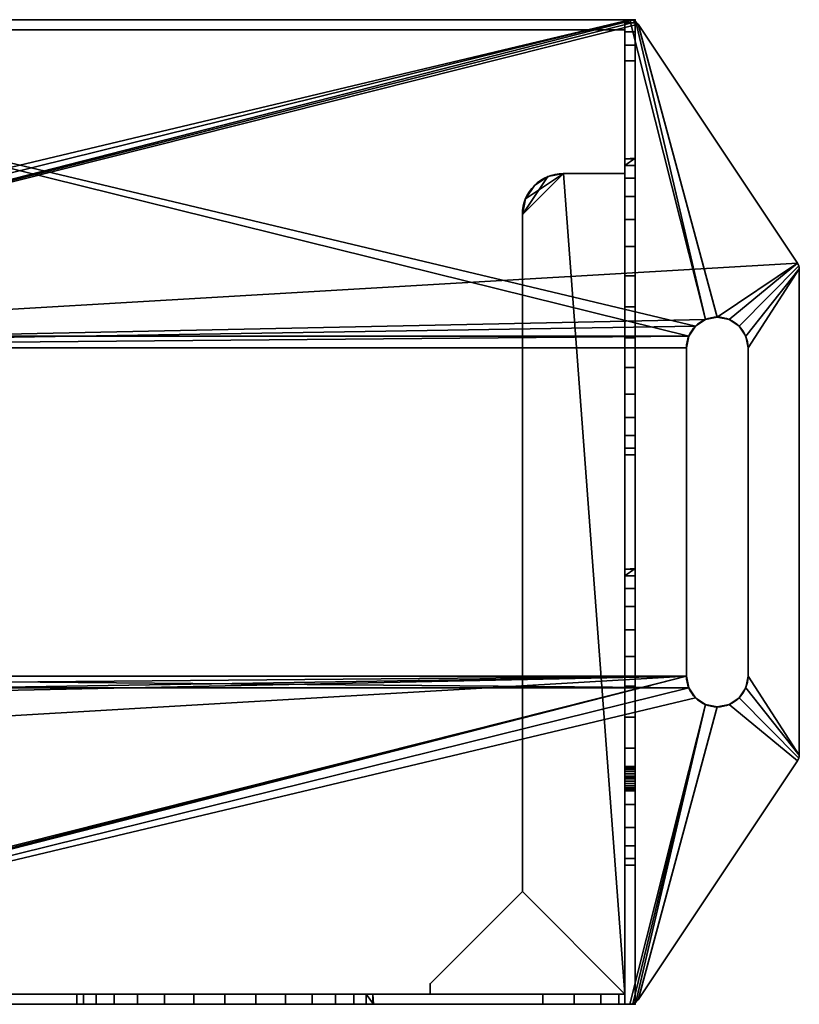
# Model space of a CAD drawing. Header units: inches. Extents: x -4.2 to 33.8, y -0.2 to 23.8.
# Tile 2 of 2: x 14.8 to 33.8, y -0.2 to 23.8. Entities that reach past the tile are written whole.
import ezdxf

# ---------------------------------------------------------------- set-up
doc = ezdxf.new("R2010")
doc.units = ezdxf.units.IN
doc.header["$MEASUREMENT"] = 0
doc.layers.add('1', color=7, linetype='Continuous', true_color=0xffffff)

# ---------------------------------------------------------------- blocks, each defined once
blk = doc.blocks.new('UG_SURFACE_001')
at = {"layer": '1', "color": 252, "linetype": 'Continuous', "lineweight": 35}
for points in [[(28, 20.000001, -23.750001), (27.000001, 19, -23.750001), (27.076121, 19.382683, -23.750001)], [(28, 20.000001, -23.750001), (29.5, 0, -23.750001), (27.000001, 2.5, -23.750001), (27.000001, 19, -23.750001)], [(27.000001, 19, -23.499999), (28, 20.000001, -23.499999), (27.617317, 19.92388, -23.499999)], [(27.000001, 19, -23.499999), (27.000001, 2.5, -23.499999), (29.5, 0, -23.499999), (28, 20.000001, -23.499999)], [(27.617317, 19.92388, -23.499999), (27.292894, 19.707107, -23.499999), (27.076121, 19.382683, -23.499999), (27.000001, 19, -23.499999)], [(27.076121, 19.382683, -23.750001), (27.292894, 19.707107, -23.750001), (27.617317, 19.92388, -23.750001), (28, 20.000001, -23.750001)], [(27.617317, 19.92388, -23.499999), (27.617317, 19.92388, -23.750001), (27.292894, 19.707107, -23.750001), (27.292894, 19.707107, -23.499999)], [(28, 20.000001, -23.499999), (28, 20.000001, -23.750001), (27.617317, 19.92388, -23.750001), (27.617317, 19.92388, -23.499999)], [(28, 20.000001, -23.750001), (29.5, 20.000001, -23.750001), (29.5, 0, -23.750001)], [(29.5, 0, -23.499999), (29.5, 20.000001, -23.499999), (28, 20.000001, -23.499999)], [(28, 20.000001, -23.750001), (28, 20.000001, -23.499999), (29.5, 20.000001, -23.499999), (29.5, 20.000001, -23.750001)], [(29.5, 0, -23.499999), (29.5, 0, -23.750001), (29.5, 20.000001, -23.750001), (29.5, 20.000001, -23.499999)], [(27.292894, 19.707107, -23.499999), (27.292894, 19.707107, -23.750001), (27.076121, 19.382683, -23.750001), (27.076121, 19.382683, -23.499999)], [(27.076121, 19.382683, -23.499999), (27.076121, 19.382683, -23.750001), (27.000001, 19, -23.750001), (27.000001, 19, -23.499999)], [(27.000001, 19, -23.499999), (27.000001, 19, -23.750001), (27.000001, 2.5, -23.750001), (27.000001, 2.5, -23.499999)], [(27.000001, 2.5, -23.499999), (27.000001, 2.5, -23.750001), (24.75, 0.25, -23.750001), (24.75, 0.25, -23.499999)], [(29.5, 0, -23.750001), (24.75, 0, -23.750001), (24.75, 0.25, -23.750001), (27.000001, 2.5, -23.750001)], [(27.000001, 2.5, -23.499999), (24.75, 0.25, -23.499999), (24.75, 0, -23.499999), (29.5, 0, -23.499999)], [(24.75, 0.25, -23.499999), (24.75, 0.25, -23.750001), (24.75, 0, -23.750001), (24.75, 0, -23.499999)], [(24.75, 0, -23.499999), (24.75, 0, -23.750001), (29.5, 0, -23.750001), (29.5, 0, -23.499999)]]:
    blk.add_3dface(points, dxfattribs=at)
blk = doc.blocks.new('UG_SURFACE_002')
at = {"layer": '1', "color": 252, "linetype": 'Continuous', "lineweight": 35}
for points in [[(0, 0), (29.5, 0), (10.50368, 0, -7.954215), (8.99632, 0, -7.954215)], [(0, 0), (0, -0.25), (29.5, -0.25), (29.5, 0)], [(27.499999, 0, -26.749999), (2, 0, -26.749999), (9.75, 0, -15.125), (11.224421, 0, -14.811603)], [(2, -0.25, -26.749999), (2, 0, -26.749999), (27.499999, 0, -26.749999), (27.499999, -0.25, -26.749999)], [(10.50368, 0, -7.954215), (29.5, 0), (18.996321, 0, -7.954215), (17.619278, 0, -8.567314)], [(17.619278, 0, -8.567314), (16.610658, 0, -9.6875), (10.50368, 0, -7.954215)], [(11.880722, 0, -8.567314), (10.50368, 0, -7.954215), (16.610658, 0, -9.6875)], [(27.499999, 0, -26.749999), (11.224421, 0, -14.811603), (17.0561, 0, -13.925599), (18.27558, 0, -14.811603)], [(11.224421, 0, -14.811603), (12.4439, 0, -13.925599), (16.302421, 0, -12.620186), (17.0561, 0, -13.925599)], [(12.889343, 0, -9.6875), (11.880722, 0, -8.567314), (16.610658, 0, -9.6875)], [(16.302421, 0, -12.620186), (12.4439, 0, -13.925599), (13.197579, 0, -12.620186)], [(16.610658, 0, -9.6875), (16.144858, 0, -11.121084), (13.355142, 0, -11.121084), (12.889343, 0, -9.6875)], [(13.197579, 0, -12.620186), (13.355142, 0, -11.121084), (16.144858, 0, -11.121084), (16.302421, 0, -12.620186)], [(16.144858, -0.25, -11.121084), (16.144858, 0, -11.121084), (16.610658, 0, -9.6875), (16.610658, -0.25, -9.6875)], [(16.302421, -0.25, -12.620186), (16.302421, 0, -12.620186), (16.144858, 0, -11.121084), (16.144858, -0.25, -11.121084)], [(17.0561, -0.25, -13.925599), (17.0561, 0, -13.925599), (16.302421, 0, -12.620186), (16.302421, -0.25, -12.620186)], [(16.610658, -0.25, -9.6875), (16.610658, 0, -9.6875), (17.619278, 0, -8.567314), (17.619278, -0.25, -8.567314)], [(18.27558, -0.25, -14.811603), (18.27558, 0, -14.811603), (17.0561, 0, -13.925599), (17.0561, -0.25, -13.925599)], [(17.619278, -0.25, -8.567314), (17.619278, 0, -8.567314), (18.996321, 0, -7.954215), (18.996321, -0.25, -7.954215)], [(19.749999, -0.25, -15.125), (19.749999, 0, -15.125), (18.27558, 0, -14.811603), (18.27558, -0.25, -14.811603)], [(18.27558, 0, -14.811603), (19.749999, 0, -15.125), (27.499999, 0, -26.749999)], [(18.996321, -0.25, -7.954215), (18.996321, 0, -7.954215), (20.503681, 0, -7.954215), (20.503681, -0.25, -7.954215)], [(29.5, 0), (20.503681, 0, -7.954215), (18.996321, 0, -7.954215)], [(21.224421, -0.25, -14.811603), (21.224421, 0, -14.811603), (19.749999, 0, -15.125), (19.749999, -0.25, -15.125)], [(27.499999, 0, -26.749999), (19.749999, 0, -15.125), (21.224421, 0, -14.811603)], [(20.503681, -0.25, -7.954215), (20.503681, 0, -7.954215), (21.880722, 0, -8.567314), (21.880722, -0.25, -8.567314)], [(21.880722, 0, -8.567314), (20.503681, 0, -7.954215), (29.5, 0)], [(22.443899, -0.25, -13.925599), (22.443899, 0, -13.925599), (21.224421, 0, -14.811603), (21.224421, -0.25, -14.811603)], [(21.224421, 0, -14.811603), (22.443899, 0, -13.925599), (29.5, 0, -24.75), (29.34776, 0, -25.515366)], [(29.34776, 0, -25.515366), (28.914213, 0, -26.164214), (21.224421, 0, -14.811603)], [(28.914213, 0, -26.164214), (28.265367, 0, -26.597758), (27.499999, 0, -26.749999), (21.224421, 0, -14.811603)], [(21.880722, -0.25, -8.567314), (21.880722, 0, -8.567314), (22.889343, 0, -9.6875), (22.889343, -0.25, -9.6875)], [(22.889343, 0, -9.6875), (21.880722, 0, -8.567314), (29.5, 0)], [(23.197581, -0.25, -12.620186), (23.197581, 0, -12.620186), (22.443899, 0, -13.925599), (22.443899, -0.25, -13.925599)], [(22.443899, 0, -13.925599), (23.197581, 0, -12.620186), (29.5, 0, -24.75)], [(22.889343, -0.25, -9.6875), (22.889343, 0, -9.6875), (23.355141, 0, -11.121084), (23.355141, -0.25, -11.121084)], [(29.5, 0), (23.355141, 0, -11.121084), (22.889343, 0, -9.6875)], [(23.197581, 0, -12.620186), (23.197581, -0.25, -12.620186), (23.375001, -0.25, -11.5)], [(23.375001, -0.25, -11.5), (23.355141, 0, -11.121084), (23.197581, 0, -12.620186)], [(29.5, 0), (29.5, 0, -24.75), (23.197581, 0, -12.620186), (23.355141, 0, -11.121084)], [(23.375001, -0.25, -11.5), (23.355141, -0.25, -11.121084), (23.355141, 0, -11.121084)], [(28.265367, 0, -26.597758), (28.265367, -0.25, -26.597758), (27.499999, -0.25, -26.749999), (27.499999, 0, -26.749999)], [(28.914213, 0, -26.164214), (28.914213, -0.25, -26.164214), (28.265367, -0.25, -26.597758), (28.265367, 0, -26.597758)], [(29.34776, 0, -25.515366), (29.34776, -0.25, -25.515366), (28.914213, -0.25, -26.164214), (28.914213, 0, -26.164214)], [(29.5, 0, -24.75), (29.5, -0.25, -24.75), (29.34776, -0.25, -25.515366), (29.34776, 0, -25.515366)], [(29.5, -0.25, -24.75), (29.5, 0, -24.75), (29.5, 0), (29.5, -0.25)], [(16.610658, -0.25, -9.6875), (0, -0.25), (10.50368, -0.25, -7.954215), (11.880722, -0.25, -8.567314)], [(0, -0.25), (16.610658, -0.25, -9.6875), (17.619278, -0.25, -8.567314)], [(29.5, -0.25), (0, -0.25), (18.996321, -0.25, -7.954215), (20.503681, -0.25, -7.954215)], [(17.619278, -0.25, -8.567314), (18.996321, -0.25, -7.954215), (0, -0.25)], [(11.224421, -0.25, -14.811603), (9.75, -0.25, -15.125), (2, -0.25, -26.749999), (27.499999, -0.25, -26.749999)], [(18.27558, -0.25, -14.811603), (17.0561, -0.25, -13.925599), (11.224421, -0.25, -14.811603), (27.499999, -0.25, -26.749999)], [(17.0561, -0.25, -13.925599), (16.302421, -0.25, -12.620186), (12.4439, -0.25, -13.925599), (11.224421, -0.25, -14.811603)], [(16.610658, -0.25, -9.6875), (11.880722, -0.25, -8.567314), (12.889343, -0.25, -9.6875)], [(13.197579, -0.25, -12.620186), (12.4439, -0.25, -13.925599), (16.302421, -0.25, -12.620186)], [(12.889343, -0.25, -9.6875), (13.355142, -0.25, -11.121084), (16.144858, -0.25, -11.121084), (16.610658, -0.25, -9.6875)], [(13.375, -0.25, -11.5), (13.197579, -0.25, -12.620186), (16.302421, -0.25, -12.620186), (16.144858, -0.25, -11.121084)], [(16.144858, -0.25, -11.121084), (13.355142, -0.25, -11.121084), (13.375, -0.25, -11.5)], [(27.499999, -0.25, -26.749999), (19.749999, -0.25, -15.125), (18.27558, -0.25, -14.811603)], [(21.224421, -0.25, -14.811603), (19.749999, -0.25, -15.125), (27.499999, -0.25, -26.749999)], [(20.503681, -0.25, -7.954215), (21.880722, -0.25, -8.567314), (29.5, -0.25)], [(21.224421, -0.25, -14.811603), (28.914213, -0.25, -26.164214), (29.34776, -0.25, -25.515366)], [(21.224421, -0.25, -14.811603), (27.499999, -0.25, -26.749999), (28.265367, -0.25, -26.597758), (28.914213, -0.25, -26.164214)], [(29.34776, -0.25, -25.515366), (29.5, -0.25, -24.75), (22.443899, -0.25, -13.925599), (21.224421, -0.25, -14.811603)], [(29.5, -0.25), (21.880722, -0.25, -8.567314), (22.889343, -0.25, -9.6875)], [(23.197581, -0.25, -12.620186), (22.443899, -0.25, -13.925599), (29.5, -0.25, -24.75)], [(29.5, -0.25), (22.889343, -0.25, -9.6875), (23.355141, -0.25, -11.121084)], [(23.375001, -0.25, -11.5), (23.197581, -0.25, -12.620186), (29.5, -0.25, -24.75)], [(29.5, -0.25, -24.75), (29.5, -0.25), (23.355141, -0.25, -11.121084), (23.375001, -0.25, -11.5)]]:
    blk.add_3dface(points, dxfattribs=at)
blk = doc.blocks.new('UG_SURFACE_003')
at = {"layer": '1', "color": 252, "linetype": 'Continuous', "lineweight": 35}
for points in [[(29.5, 23.750001, -22.749999), (29.5, 19.4439, -13.925599), (29.5, 20.197581, -12.620186)], [(29.5, 18.224421, -14.811603), (29.5, 19.4439, -13.925599), (29.5, 23.750001, -22.749999), (29.5, 23.673878, -23.132682)], [(29.5, 5.424278, -2.260126), (29.5, 23.750001), (29.5, 17.50368, -7.954215), (29.5, 15.99632, -7.954215)], [(29.5, 5.424278, -2.260126), (29.5, 5.311646, -2.209979), (29.5, 23.750001)], [(29.5, 23.750001), (29.5, 20.355141, -11.121084), (29.5, 19.889343, -9.6875)], [(29.5, 20.197581, -12.620186), (29.5, 20.355141, -11.121084), (29.5, 23.750001), (29.5, 23.750001, -22.749999)], [(29.5, 19.889343, -9.6875), (29.5, 18.880722, -8.567314), (29.5, 23.750001)], [(29.5, -0.25), (29.5, 23.750001), (29.5, 5.311646, -2.209979), (29.5, 5.188354, -2.209979)], [(29.5, 18.880722, -8.567314), (29.5, 17.50368, -7.954215), (29.5, 23.750001)], [(29.749999, 23.750001, -22.749999), (29.5, 23.750001, -22.749999), (29.5, 23.750001), (29.749999, 23.750001)], [(29.5, -0.25), (29.749999, -0.25), (29.749999, 23.750001), (29.5, 23.750001)], [(29.5, 23.750001, -22.749999), (29.749999, 23.750001, -22.749999), (29.749999, 23.673878, -23.132682), (29.5, 23.673878, -23.132682)], [(29.5, 18.224421, -14.811603), (29.5, 23.673878, -23.132682), (29.5, 23.457108, -23.457108), (29.5, 23.132682, -23.673878)], [(29.5, 23.673878, -23.132682), (29.749999, 23.673878, -23.132682), (29.749999, 23.457108, -23.457108), (29.5, 23.457108, -23.457108)], [(29.749999, 23.750001, -22.749999), (29.749999, 23.750001), (29.749999, 20.355141, -11.121084), (29.749999, 20.375001, -11.5)], [(29.749999, 23.750001), (29.749999, 19.889343, -9.6875), (29.749999, 20.355141, -11.121084)], [(29.749999, 20.375001, -11.5), (29.749999, 20.197581, -12.620186), (29.749999, 23.750001, -22.749999)], [(29.749999, 23.750001), (29.749999, 18.880722, -8.567314), (29.749999, 19.889343, -9.6875)], [(29.749999, 20.197581, -12.620186), (29.749999, 19.4439, -13.925599), (29.749999, 23.750001, -22.749999)], [(29.749999, 23.750001), (29.749999, 5.506776, -2.35175), (29.749999, 15.99632, -7.954215), (29.749999, 17.50368, -7.954215)], [(29.749999, 17.50368, -7.954215), (29.749999, 18.880722, -8.567314), (29.749999, 23.750001)], [(29.749999, 23.750001), (29.749999, -0.25), (29.749999, 5.188354, -2.209979), (29.749999, 5.311646, -2.209979)], [(29.749999, 23.673878, -23.132682), (29.749999, 23.750001, -22.749999), (29.749999, 19.4439, -13.925599)], [(29.749999, 5.311646, -2.209979), (29.749999, 5.424278, -2.260126), (29.749999, 23.750001)], [(29.749999, 5.424278, -2.260126), (29.749999, 5.506776, -2.35175), (29.749999, 23.750001)], [(29.749999, 19.4439, -13.925599), (29.749999, 23.132682, -23.673878), (29.749999, 23.457108, -23.457108), (29.749999, 23.673878, -23.132682)], [(29.5, 23.457108, -23.457108), (29.749999, 23.457108, -23.457108), (29.749999, 23.132682, -23.673878), (29.5, 23.132682, -23.673878)], [(29.5, 23.132682, -23.673878), (29.5, 22.749999, -23.750001), (29.5, 18.224421, -14.811603)], [(29.5, 23.132682, -23.673878), (29.749999, 23.132682, -23.673878), (29.749999, 22.749999, -23.750001), (29.5, 22.749999, -23.750001)], [(29.749999, 19.4439, -13.925599), (29.749999, 18.224421, -14.811603), (29.749999, 22.749999, -23.750001), (29.749999, 23.132682, -23.673878)], [(29.5, 22.749999, -23.750001), (29.5, -0.25, -23.750001), (29.5, 15.275579, -14.811603), (29.5, 16.75, -15.125)], [(29.5, 16.75, -15.125), (29.5, 18.224421, -14.811603), (29.5, 22.749999, -23.750001)], [(29.5, 22.749999, -23.750001), (29.749999, 22.749999, -23.750001), (29.749999, -0.25, -23.750001), (29.5, -0.25, -23.750001)], [(29.749999, -0.25, -23.750001), (29.749999, 22.749999, -23.750001), (29.749999, 16.75, -15.125), (29.749999, 15.275579, -14.811603)], [(29.749999, 18.224421, -14.811603), (29.749999, 16.75, -15.125), (29.749999, 22.749999, -23.750001)], [(29.5, 20.197581, -12.620186), (29.749999, 20.197581, -12.620186), (29.749999, 20.375001, -11.5)], [(29.749999, 20.375001, -11.5), (29.5, 20.355141, -11.121084), (29.5, 20.197581, -12.620186)], [(29.749999, 20.375001, -11.5), (29.749999, 20.355141, -11.121084), (29.5, 20.355141, -11.121084)], [(29.749999, 19.889343, -9.6875), (29.5, 19.889343, -9.6875), (29.5, 20.355141, -11.121084), (29.749999, 20.355141, -11.121084)], [(29.749999, 20.197581, -12.620186), (29.5, 20.197581, -12.620186), (29.5, 19.4439, -13.925599), (29.749999, 19.4439, -13.925599)], [(29.749999, 18.880722, -8.567314), (29.5, 18.880722, -8.567314), (29.5, 19.889343, -9.6875), (29.749999, 19.889343, -9.6875)], [(29.749999, 19.4439, -13.925599), (29.5, 19.4439, -13.925599), (29.5, 18.224421, -14.811603), (29.749999, 18.224421, -14.811603)], [(29.749999, 17.50368, -7.954215), (29.5, 17.50368, -7.954215), (29.5, 18.880722, -8.567314), (29.749999, 18.880722, -8.567314)], [(29.749999, 18.224421, -14.811603), (29.5, 18.224421, -14.811603), (29.5, 16.75, -15.125), (29.749999, 16.75, -15.125)], [(29.749999, 15.99632, -7.954215), (29.5, 15.99632, -7.954215), (29.5, 17.50368, -7.954215), (29.749999, 17.50368, -7.954215)], [(29.749999, 16.75, -15.125), (29.5, 16.75, -15.125), (29.5, 15.275579, -14.811603), (29.749999, 15.275579, -14.811603)], [(29.5, 15.99632, -7.954215), (29.5, 8.880721, -8.567314), (29.5, 7.50368, -7.954215), (29.5, 5.506776, -2.35175)], [(29.5, 9.889342, -9.6875), (29.5, 15.99632, -7.954215), (29.5, 14.619278, -8.567314)], [(29.5, 15.99632, -7.954215), (29.5, 9.889342, -9.6875), (29.5, 8.880721, -8.567314)], [(29.5, 5.506776, -2.35175), (29.5, 5.424278, -2.260126), (29.5, 15.99632, -7.954215)], [(29.749999, 14.619278, -8.567314), (29.5, 14.619278, -8.567314), (29.5, 15.99632, -7.954215), (29.749999, 15.99632, -7.954215)], [(29.749999, 14.619278, -8.567314), (29.749999, 15.99632, -7.954215), (29.749999, 5.506776, -2.35175)], [(29.5, 15.275579, -14.811603), (29.5, -0.25, -23.750001), (29.5, 6.75, -15.125), (29.5, 8.22442, -14.811603)], [(29.5, 14.0561, -13.925599), (29.5, 15.275579, -14.811603), (29.5, 8.22442, -14.811603)], [(29.749999, 15.275579, -14.811603), (29.5, 15.275579, -14.811603), (29.5, 14.0561, -13.925599), (29.749999, 14.0561, -13.925599)], [(29.749999, 8.22442, -14.811603), (29.749999, 15.275579, -14.811603), (29.749999, 14.0561, -13.925599)], [(29.749999, 8.22442, -14.811603), (29.749999, 6.75, -15.125), (29.749999, -0.25, -23.750001), (29.749999, 15.275579, -14.811603)], [(29.5, 14.619278, -8.567314), (29.5, 13.610658, -9.6875), (29.5, 9.889342, -9.6875)], [(29.749999, 13.610658, -9.6875), (29.5, 13.610658, -9.6875), (29.5, 14.619278, -8.567314), (29.749999, 14.619278, -8.567314)], [(29.749999, 14.619278, -8.567314), (29.749999, 5.544876, -2.469007), (29.749999, 5.5465, -2.5)], [(29.749999, 14.619278, -8.567314), (29.749999, 5.506776, -2.35175), (29.749999, 5.544876, -2.469007)], [(29.749999, 5.5465, -2.5), (29.749999, 5.531988, -2.591623), (29.749999, 14.619278, -8.567314)], [(29.749999, 5.531988, -2.591623), (29.749999, 5.470342, -2.698397), (29.749999, 13.610658, -9.6875), (29.749999, 14.619278, -8.567314)], [(29.5, 8.22442, -14.811603), (29.5, 9.4439, -13.925599), (29.5, 13.30242, -12.620186), (29.5, 14.0561, -13.925599)], [(29.749999, 14.0561, -13.925599), (29.5, 14.0561, -13.925599), (29.5, 13.30242, -12.620186), (29.749999, 13.30242, -12.620186)], [(29.749999, 14.0561, -13.925599), (29.749999, 13.30242, -12.620186), (29.749999, 9.4439, -13.925599), (29.749999, 8.22442, -14.811603)], [(29.5, 10.355142, -11.121084), (29.5, 9.889342, -9.6875), (29.5, 13.610658, -9.6875), (29.5, 13.144859, -11.121084)], [(29.749999, 13.144859, -11.121084), (29.5, 13.144859, -11.121084), (29.5, 13.610658, -9.6875), (29.749999, 13.610658, -9.6875)], [(29.749999, 8.880721, -8.567314), (29.749999, 9.889342, -9.6875), (29.749999, 13.610658, -9.6875), (29.749999, 5.470342, -2.698397)], [(29.749999, 13.144859, -11.121084), (29.749999, 13.610658, -9.6875), (29.749999, 9.889342, -9.6875), (29.749999, 10.355142, -11.121084)], [(29.5, 13.30242, -12.620186), (29.5, 9.4439, -13.925599), (29.5, 10.19758, -12.620186)], [(29.5, 10.19758, -12.620186), (29.5, 10.355142, -11.121084), (29.5, 13.144859, -11.121084), (29.5, 13.30242, -12.620186)], [(29.749999, 13.30242, -12.620186), (29.5, 13.30242, -12.620186), (29.5, 13.144859, -11.121084), (29.749999, 13.144859, -11.121084)], [(29.749999, 10.375, -11.5), (29.749999, 10.19758, -12.620186), (29.749999, 13.30242, -12.620186), (29.749999, 13.144859, -11.121084)], [(29.749999, 10.19758, -12.620186), (29.749999, 9.4439, -13.925599), (29.749999, 13.30242, -12.620186)], [(29.749999, 13.144859, -11.121084), (29.749999, 10.355142, -11.121084), (29.749999, 10.375, -11.5)], [(29.5, 10.19758, -12.620186), (29.749999, 10.19758, -12.620186), (29.749999, 10.375, -11.5)], [(29.749999, 10.375, -11.5), (29.5, 10.355142, -11.121084), (29.5, 10.19758, -12.620186)], [(29.749999, 10.375, -11.5), (29.749999, 10.355142, -11.121084), (29.5, 10.355142, -11.121084)], [(29.749999, 9.889342, -9.6875), (29.5, 9.889342, -9.6875), (29.5, 10.355142, -11.121084), (29.749999, 10.355142, -11.121084)], [(29.749999, 10.19758, -12.620186), (29.5, 10.19758, -12.620186), (29.5, 9.4439, -13.925599), (29.749999, 9.4439, -13.925599)], [(29.749999, 8.880721, -8.567314), (29.5, 8.880721, -8.567314), (29.5, 9.889342, -9.6875), (29.749999, 9.889342, -9.6875)], [(29.749999, 9.4439, -13.925599), (29.5, 9.4439, -13.925599), (29.5, 8.22442, -14.811603), (29.749999, 8.22442, -14.811603)], [(29.749999, 7.50368, -7.954215), (29.5, 7.50368, -7.954215), (29.5, 8.880721, -8.567314), (29.749999, 8.880721, -8.567314)], [(29.749999, 5.470342, -2.698397), (29.749999, 5.370597, -2.770866), (29.749999, 7.50368, -7.954215), (29.749999, 8.880721, -8.567314)], [(29.749999, 8.22442, -14.811603), (29.5, 8.22442, -14.811603), (29.5, 6.75, -15.125), (29.749999, 6.75, -15.125)], [(29.749999, 5.99632, -7.954215), (29.5, 5.99632, -7.954215), (29.5, 7.50368, -7.954215), (29.749999, 7.50368, -7.954215)], [(29.5, 5.25, -2.7965), (29.5, 5.370597, -2.770866), (29.5, 7.50368, -7.954215), (29.5, 5.99632, -7.954215)], [(29.5, 5.370597, -2.770866), (29.5, 5.470342, -2.698397), (29.5, 7.50368, -7.954215)], [(29.5, 7.50368, -7.954215), (29.5, 5.531988, -2.591623), (29.5, 5.544876, -2.469007)], [(29.5, 5.470342, -2.698397), (29.5, 5.531988, -2.591623), (29.5, 7.50368, -7.954215)], [(29.5, 5.544876, -2.469007), (29.5, 5.506776, -2.35175), (29.5, 7.50368, -7.954215)], [(29.749999, 5.370597, -2.770866), (29.749999, 5.25, -2.7965), (29.749999, 5.99632, -7.954215), (29.749999, 7.50368, -7.954215)], [(29.749999, 6.75, -15.125), (29.5, 6.75, -15.125), (29.5, 5.27558, -14.811603), (29.749999, 5.27558, -14.811603)], [(29.5, 5.27558, -14.811603), (29.5, 6.75, -15.125), (29.5, -0.25, -23.750001)], [(29.749999, -0.25, -23.750001), (29.749999, 6.75, -15.125), (29.749999, 5.27558, -14.811603)], [(29.749999, 4.619278, -8.567314), (29.5, 4.619278, -8.567314), (29.5, 5.99632, -7.954215), (29.749999, 5.99632, -7.954215)], [(29.5, 5.129403, -2.770866), (29.5, 5.99632, -7.954215), (29.5, 4.619278, -8.567314)], [(29.5, 5.99632, -7.954215), (29.5, 5.129403, -2.770866), (29.5, 5.25, -2.7965)], [(29.749999, 4.619278, -8.567314), (29.749999, 5.99632, -7.954215), (29.749999, 5.25, -2.7965)], [(29.5, 5.531988, -2.591623), (29.749999, 5.531988, -2.591623), (29.749999, 5.5465, -2.5)], [(29.749999, 5.5465, -2.5), (29.5, 5.544876, -2.469007), (29.5, 5.531988, -2.591623)], [(29.749999, 5.5465, -2.5), (29.749999, 5.544876, -2.469007), (29.5, 5.544876, -2.469007)], [(29.749999, 5.506776, -2.35175), (29.5, 5.506776, -2.35175), (29.5, 5.544876, -2.469007), (29.749999, 5.544876, -2.469007)], [(29.749999, 5.531988, -2.591623), (29.5, 5.531988, -2.591623), (29.5, 5.470342, -2.698397), (29.749999, 5.470342, -2.698397)], [(29.749999, 5.424278, -2.260126), (29.5, 5.424278, -2.260126), (29.5, 5.506776, -2.35175), (29.749999, 5.506776, -2.35175)], [(29.749999, 5.470342, -2.698397), (29.5, 5.470342, -2.698397), (29.5, 5.370597, -2.770866), (29.749999, 5.370597, -2.770866)], [(29.749999, 5.311646, -2.209979), (29.5, 5.311646, -2.209979), (29.5, 5.424278, -2.260126), (29.749999, 5.424278, -2.260126)], [(29.749999, 5.370597, -2.770866), (29.5, 5.370597, -2.770866), (29.5, 5.25, -2.7965), (29.749999, 5.25, -2.7965)], [(29.749999, 5.188354, -2.209979), (29.5, 5.188354, -2.209979), (29.5, 5.311646, -2.209979), (29.749999, 5.311646, -2.209979)], [(29.749999, 5.27558, -14.811603), (29.5, 5.27558, -14.811603), (29.5, 4.0561, -13.925599), (29.749999, 4.0561, -13.925599)], [(29.5, -0.25, -23.750001), (29.5, 4.0561, -13.925599), (29.5, 5.27558, -14.811603)], [(29.749999, 5.25, -2.7965), (29.5, 5.25, -2.7965), (29.5, 5.129403, -2.770866), (29.749999, 5.129403, -2.770866)], [(29.5, -0.25), (29.5, 5.188354, -2.209979), (29.5, 5.075722, -2.260126)], [(29.749999, 5.075722, -2.260126), (29.5, 5.075722, -2.260126), (29.5, 5.188354, -2.209979), (29.749999, 5.188354, -2.209979)], [(29.5, 5.129403, -2.770866), (29.5, 3.610658, -9.6875), (29.5, 3.144858, -11.121084)], [(29.5, 5.129403, -2.770866), (29.5, 4.619278, -8.567314), (29.5, 3.610658, -9.6875)], [(29.5, 3.144858, -11.121084), (29.5, -0.25, -23.750001), (29.5, 5.129403, -2.770866)], [(29.5, 5.029658, -2.698397), (29.5, 5.129403, -2.770866), (29.5, -0.25, -23.750001)], [(29.749999, 5.129403, -2.770866), (29.5, 5.129403, -2.770866), (29.5, 5.029658, -2.698397), (29.749999, 5.029658, -2.698397)], [(29.5, 5.075722, -2.260126), (29.5, 4.993224, -2.35175), (29.5, -0.25)], [(29.749999, 4.993224, -2.35175), (29.5, 4.993224, -2.35175), (29.5, 5.075722, -2.260126), (29.749999, 5.075722, -2.260126)], [(29.749999, 5.27558, -14.811603), (29.749999, 4.0561, -13.925599), (29.749999, -0.25, -23.750001)], [(29.749999, 5.25, -2.7965), (29.749999, 3.610658, -9.6875), (29.749999, 4.619278, -8.567314)], [(29.749999, 5.25, -2.7965), (29.749999, 3.144858, -11.121084), (29.749999, 3.610658, -9.6875)], [(29.749999, 3.144858, -11.121084), (29.749999, 5.25, -2.7965), (29.749999, 5.129403, -2.770866), (29.749999, -0.25, -23.750001)], [(29.749999, -0.25), (29.749999, 5.075722, -2.260126), (29.749999, 5.188354, -2.209979)], [(29.749999, -0.25, -23.750001), (29.749999, 5.129403, -2.770866), (29.749999, 5.029658, -2.698397)], [(29.749999, -0.25), (29.749999, 4.993224, -2.35175), (29.749999, 5.075722, -2.260126)], [(29.5, -0.25, -23.750001), (29.5, -0.25), (29.5, 4.968012, -2.591623), (29.5, 5.029658, -2.698397)], [(29.749999, 5.029658, -2.698397), (29.5, 5.029658, -2.698397), (29.5, 4.968012, -2.591623), (29.749999, 4.968012, -2.591623)], [(29.5, -0.25), (29.5, 4.993224, -2.35175), (29.5, 4.955124, -2.469007)], [(29.749999, 4.955124, -2.469007), (29.5, 4.955124, -2.469007), (29.5, 4.993224, -2.35175), (29.749999, 4.993224, -2.35175)], [(29.5, 4.955124, -2.469007), (29.5, 4.968012, -2.591623), (29.5, -0.25)], [(29.749999, 4.968012, -2.591623), (29.5, 4.968012, -2.591623), (29.5, 4.955124, -2.469007), (29.749999, 4.955124, -2.469007)], [(29.749999, 5.029658, -2.698397), (29.749999, 4.968012, -2.591623), (29.749999, -0.25), (29.749999, -0.25, -23.750001)], [(29.749999, 4.955124, -2.469007), (29.749999, 4.993224, -2.35175), (29.749999, -0.25)], [(29.749999, -0.25), (29.749999, 4.968012, -2.591623), (29.749999, 4.955124, -2.469007)], [(29.749999, 3.610658, -9.6875), (29.5, 3.610658, -9.6875), (29.5, 4.619278, -8.567314), (29.749999, 4.619278, -8.567314)], [(29.749999, 4.0561, -13.925599), (29.5, 4.0561, -13.925599), (29.5, 3.30242, -12.620186), (29.749999, 3.30242, -12.620186)], [(29.5, 3.30242, -12.620186), (29.5, 4.0561, -13.925599), (29.5, -0.25, -23.750001)], [(29.749999, -0.25, -23.750001), (29.749999, 4.0561, -13.925599), (29.749999, 3.30242, -12.620186)], [(29.749999, 3.144858, -11.121084), (29.5, 3.144858, -11.121084), (29.5, 3.610658, -9.6875), (29.749999, 3.610658, -9.6875)], [(29.749999, 3.30242, -12.620186), (29.5, 3.30242, -12.620186), (29.5, 3.144858, -11.121084), (29.749999, 3.144858, -11.121084)], [(29.5, -0.25, -23.750001), (29.5, 3.144858, -11.121084), (29.5, 3.30242, -12.620186)], [(29.749999, -0.25, -23.750001), (29.749999, 3.30242, -12.620186), (29.749999, 3.144858, -11.121084)], [(29.5, -0.25, -23.750001), (29.749999, -0.25, -23.750001), (29.749999, -0.25), (29.5, -0.25)]]:
    blk.add_3dface(points, dxfattribs=at)
blk = doc.blocks.new('UG_SURFACE_006')
at = {"layer": '1', "color": 252, "linetype": 'Continuous', "lineweight": 35}
for points in [[(29.5, 23.750001, -7), (29.5, 23.499999, -7), (0, 23.499999, -7), (0, 23.750001, -7)], [(0, 23.750001), (0, 23.499999), (29.5, 23.499999), (29.5, 23.750001)], [(0, 23.750001), (29.5, 23.750001), (29.5, 23.750001, -7), (0, 23.750001, -7)], [(29.5, 23.750001), (29.5, 23.499999), (29.5, 23.499999, -7), (29.5, 23.750001, -7)], [(0, 23.499999, -7), (29.5, 23.499999, -7), (29.5, 23.499999), (0, 23.499999)]]:
    blk.add_3dface(points, dxfattribs=at)
blk = doc.blocks.new('UG_SURFACE_007')
at = {"layer": '1', "color": 252, "linetype": 'Continuous', "lineweight": 35}
for points in [[(-1.962987, 16.442909, 0.25), (-1.71967, 16.280331, 0.25), (29.616203, 23.750001, 0.25), (-0.116204, 23.750001, 0.25)], [(29.616203, 23.750001, 0.25), (-1.71967, 16.280331, 0.25), (-1.55709, 16.037012, 0.25)], [(-1.55709, 16.037012), (-1.71967, 16.280331), (-0.116204, 23.750001), (31.057089, 16.037012)], [(29.696646, 23.736705, 0.25), (29.616203, 23.750001, 0.25), (-1.55709, 16.037012, 0.25), (-1.5, 15.750001, 0.25)], [(-1.5, 15.750001, 0.25), (29.768533, 23.698232, 0.25), (29.696646, 23.736705, 0.25)], [(-1.5, 15.750001, 0.25), (29.824217, 23.638674, 0.25), (29.768533, 23.698232, 0.25)], [(-1.5, 15.750001, 0.25), (33.708013, 17.812981, 0.25), (29.824217, 23.638674, 0.25)], [(-0.116204, 23.750001), (-0.116204, 23.750001, 0.25), (29.616203, 23.750001, 0.25), (29.616203, 23.750001)], [(-0.116204, 23.750001), (29.616203, 23.750001), (31.462988, 16.442909), (31.219669, 16.280331)], [(31.219669, 16.280331), (31.057089, 16.037012), (-0.116204, 23.750001)], [(29.696646, 23.736705, 0.25), (29.696646, 23.736705), (29.616203, 23.750001), (29.616203, 23.750001, 0.25)], [(31.462988, 16.442909), (29.616203, 23.750001), (29.696646, 23.736705), (29.768533, 23.698232)], [(29.768533, 23.698232, 0.25), (29.768533, 23.698232), (29.696646, 23.736705), (29.696646, 23.736705, 0.25)], [(29.824217, 23.638674, 0.25), (29.824217, 23.638674), (29.768533, 23.698232), (29.768533, 23.698232, 0.25)], [(29.768533, 23.698232), (29.824217, 23.638674), (31.75, 16.499999), (31.462988, 16.442909)], [(33.708013, 17.812981, 0.25), (33.708013, 17.812981), (29.824217, 23.638674), (29.824217, 23.638674, 0.25)], [(32.037013, 16.442909), (31.75, 16.499999), (29.824217, 23.638674), (33.708013, 17.812981)], [(33.708013, 17.812981, 0.25), (-1.5, 15.750001, 0.25), (31.462988, 16.442909, 0.25), (31.75, 16.499999, 0.25)], [(33.708013, 17.812981, 0.25), (31.75, 16.499999, 0.25), (32.037013, 16.442909, 0.25)], [(33.739273, 17.746753, 0.25), (33.708013, 17.812981, 0.25), (32.037013, 16.442909, 0.25), (32.280329, 16.280331, 0.25)], [(32.280329, 16.280331), (32.037013, 16.442909), (33.708013, 17.812981), (33.739273, 17.746753)], [(33.739273, 17.746753, 0.25), (33.739273, 17.746753), (33.708013, 17.812981), (33.708013, 17.812981, 0.25)], [(32.280329, 16.280331, 0.25), (32.442909, 16.037012, 0.25), (33.749999, 17.674306, 0.25), (33.739273, 17.746753, 0.25)], [(33.739273, 17.746753), (33.749999, 17.674306), (32.442909, 16.037012), (32.280329, 16.280331)], [(32.442909, 16.037012, 0.25), (32.5, 15.750001, 0.25), (33.749999, 17.674306, 0.25)], [(32.5, 15.750001), (32.442909, 16.037012), (33.749999, 17.674306)], [(33.749999, 5.825694, 0.25), (33.749999, 17.674306, 0.25), (32.5, 15.750001, 0.25), (32.5, 7.75, 0.25)], [(33.749999, 17.674306), (33.749999, 5.825694), (32.5, 7.75), (32.5, 15.750001)], [(33.749999, 17.674306, 0.25), (33.749999, 17.674306), (33.739273, 17.746753), (33.739273, 17.746753, 0.25)], [(33.749999, 5.825694, 0.25), (33.749999, 5.825694), (33.749999, 17.674306), (33.749999, 17.674306, 0.25)], [(31.219669, 16.280331, 0.25), (31.462988, 16.442909, 0.25), (-1.5, 15.750001, 0.25)], [(31.219669, 16.280331, 0.25), (31.219669, 16.280331), (31.462988, 16.442909), (31.462988, 16.442909, 0.25)], [(31.462988, 16.442909, 0.25), (31.462988, 16.442909), (31.75, 16.499999), (31.75, 16.499999, 0.25)], [(31.75, 16.499999, 0.25), (31.75, 16.499999), (32.037013, 16.442909), (32.037013, 16.442909, 0.25)], [(32.037013, 16.442909, 0.25), (32.037013, 16.442909), (32.280329, 16.280331), (32.280329, 16.280331, 0.25)], [(-1.5, 15.750001, 0.25), (31.057089, 16.037012, 0.25), (31.219669, 16.280331, 0.25)], [(31.057089, 16.037012, 0.25), (31.057089, 16.037012), (31.219669, 16.280331), (31.219669, 16.280331, 0.25)], [(32.280329, 16.280331, 0.25), (32.280329, 16.280331), (32.442909, 16.037012), (32.442909, 16.037012, 0.25)], [(-1.5, 15.750001), (-1.55709, 16.037012), (31.057089, 16.037012)], [(31, 15.750001, 0.25), (31.057089, 16.037012, 0.25), (-1.5, 15.750001, 0.25)], [(-1.5, 15.750001), (31.057089, 16.037012), (31, 15.750001)], [(31, 15.750001, 0.25), (31, 15.750001), (31.057089, 16.037012), (31.057089, 16.037012, 0.25)], [(32.442909, 16.037012, 0.25), (32.442909, 16.037012), (32.5, 15.750001), (32.5, 15.750001, 0.25)], [(-1.5, 15.750001, 0.25), (-1.5, 7.75, 0.25), (31, 7.75, 0.25), (31, 15.750001, 0.25)], [(31, 15.750001), (31, 7.75), (-1.5, 7.75), (-1.5, 15.750001)], [(31, 7.75, 0.25), (31, 7.75), (31, 15.750001), (31, 15.750001, 0.25)], [(32.5, 15.750001, 0.25), (32.5, 15.750001), (32.5, 7.75), (32.5, 7.75, 0.25)], [(31, 7.75), (-4.208013, 5.687019), (-2.25, 7), (-1.962987, 7.05709)], [(-0.324217, -0.138675), (-4.208013, 5.687019), (31, 7.75)], [(-1.962987, 7.05709), (-1.71967, 7.21967), (31, 7.75)], [(31, 7.75), (-1.71967, 7.21967), (-1.55709, 7.462987)], [(-1.5, 7.75, 0.25), (-1.55709, 7.462987, 0.25), (31.057089, 7.462987, 0.25)], [(31, 7.75), (-1.55709, 7.462987), (-1.5, 7.75)], [(-1.5, 7.75, 0.25), (31.057089, 7.462987, 0.25), (31, 7.75, 0.25)], [(-0.268533, -0.198232), (-0.324217, -0.138675), (31, 7.75)], [(-0.196646, -0.236705), (-0.268533, -0.198232), (31, 7.75)], [(31, 7.75), (31.057089, 7.462987), (-0.116204, -0.25), (-0.196646, -0.236705)], [(31.057089, 7.462987, 0.25), (31.057089, 7.462987), (31, 7.75), (31, 7.75, 0.25)], [(32.5, 7.75, 0.25), (32.442909, 7.462987, 0.25), (33.749999, 5.825694, 0.25)], [(33.749999, 5.825694), (32.442909, 7.462987), (32.5, 7.75)], [(32.5, 7.75, 0.25), (32.5, 7.75), (32.442909, 7.462987), (32.442909, 7.462987, 0.25)], [(-1.55709, 7.462987, 0.25), (-1.71967, 7.21967, 0.25), (-0.116204, -0.25, 0.25), (31.057089, 7.462987, 0.25)], [(31.219669, 7.21967, 0.25), (31.057089, 7.462987, 0.25), (-0.116204, -0.25, 0.25)], [(-0.116204, -0.25), (31.057089, 7.462987), (31.219669, 7.21967)], [(31.219669, 7.21967, 0.25), (31.219669, 7.21967), (31.057089, 7.462987), (31.057089, 7.462987, 0.25)], [(32.442909, 7.462987, 0.25), (32.280329, 7.21967, 0.25), (33.739273, 5.753248, 0.25), (33.749999, 5.825694, 0.25)], [(33.749999, 5.825694), (33.739273, 5.753248), (32.280329, 7.21967), (32.442909, 7.462987)], [(32.442909, 7.462987, 0.25), (32.442909, 7.462987), (32.280329, 7.21967), (32.280329, 7.21967, 0.25)], [(-0.116204, -0.25, 0.25), (29.616203, -0.25, 0.25), (31.462988, 7.05709, 0.25), (31.219669, 7.21967, 0.25)], [(31.219669, 7.21967), (31.462988, 7.05709), (29.616203, -0.25), (-0.116204, -0.25)], [(31.462988, 7.05709, 0.25), (31.462988, 7.05709), (31.219669, 7.21967), (31.219669, 7.21967, 0.25)], [(33.708013, 5.687019, 0.25), (33.739273, 5.753248, 0.25), (32.280329, 7.21967, 0.25), (32.037013, 7.05709, 0.25)], [(32.037013, 7.05709), (32.280329, 7.21967), (33.739273, 5.753248), (33.708013, 5.687019)], [(32.280329, 7.21967, 0.25), (32.280329, 7.21967), (32.037013, 7.05709), (32.037013, 7.05709, 0.25)], [(31.462988, 7.05709, 0.25), (29.616203, -0.25, 0.25), (29.696646, -0.236705, 0.25)], [(29.696646, -0.236705), (29.616203, -0.25), (31.462988, 7.05709)], [(31.462988, 7.05709, 0.25), (29.696646, -0.236705, 0.25), (29.768533, -0.198232, 0.25)], [(29.768533, -0.198232), (29.696646, -0.236705), (31.462988, 7.05709)], [(29.768533, -0.198232, 0.25), (29.824217, -0.138675, 0.25), (31.75, 7, 0.25), (31.462988, 7.05709, 0.25)], [(31.462988, 7.05709), (31.75, 7), (29.824217, -0.138675), (29.768533, -0.198232)], [(32.037013, 7.05709, 0.25), (31.75, 7, 0.25), (29.824217, -0.138675, 0.25), (33.708013, 5.687019, 0.25)], [(33.708013, 5.687019), (29.824217, -0.138675), (31.75, 7), (32.037013, 7.05709)], [(31.75, 7, 0.25), (31.75, 7), (31.462988, 7.05709), (31.462988, 7.05709, 0.25)], [(32.037013, 7.05709, 0.25), (32.037013, 7.05709), (31.75, 7), (31.75, 7, 0.25)], [(33.739273, 5.753248, 0.25), (33.739273, 5.753248), (33.749999, 5.825694), (33.749999, 5.825694, 0.25)], [(29.824217, -0.138675, 0.25), (29.824217, -0.138675), (33.708013, 5.687019), (33.708013, 5.687019, 0.25)], [(33.708013, 5.687019, 0.25), (33.708013, 5.687019), (33.739273, 5.753248), (33.739273, 5.753248, 0.25)], [(29.616203, -0.25, 0.25), (29.616203, -0.25), (29.696646, -0.236705), (29.696646, -0.236705, 0.25)], [(29.696646, -0.236705, 0.25), (29.696646, -0.236705), (29.768533, -0.198232), (29.768533, -0.198232, 0.25)], [(29.768533, -0.198232, 0.25), (29.768533, -0.198232), (29.824217, -0.138675), (29.824217, -0.138675, 0.25)], [(-0.116204, -0.25, 0.25), (-0.116204, -0.25), (29.616203, -0.25), (29.616203, -0.25, 0.25)]]:
    blk.add_3dface(points, dxfattribs=at)

msp = doc.modelspace()

# ---------------------------------------------------------------- linework, layer by layer
at = {"layer": '1', "color": 252, "linetype": 'Continuous', "lineweight": 35}
for p, q in [((29.616204, 23.75, 0.25), (-0.116204, 23.75, 0.25)), ((29.616204, 23.75), (-0.116204, 23.75)), ((29.5, 23.75), (0, 23.75)), ((0, 23.75, -7), (29.5, 23.75, -7)), ((29.5, 23.75, -22.75), (29.5, 23.75)), ((29.5, 23.75), (29.5, -0.25)), ((29.75, 23.75), (29.5, 23.75)), ((29.75, 23.75, -22.75), (29.5, 23.75, -22.75)), ((29.5, 23.75, -7), (29.5, 23.75)), ((29.5, 23.5), (29.5, 23.75)), ((29.5, 23.5, -7), (29.5, 23.75, -7)), ((29.616204, 23.75, 0.25), (29.616204, 23.75)), ((29.75, 23.75), (29.75, -0.25)), ((29.75, 23.75, -22.75), (29.75, 23.75)), ((33.708013, 17.812981, 0.25), (29.824217, 23.638675, 0.25)), ((33.708013, 17.812981), (29.824217, 23.638675)), ((29.824217, 23.638675), (29.824217, 23.638675, 0.25)), ((0, 23.5, -7), (29.5, 23.5, -7)), ((29.5, 23.5), (0, 23.5)), ((29.5, 23.5, -7), (29.5, 23.5)), ((29.5, -0.25, -23.75), (29.5, 22.75, -23.75)), ((29.5, 22.75, -23.75), (29.75, 22.75, -23.75)), ((29.75, -0.25, -23.75), (29.75, 22.75, -23.75)), ((28, 20, -23.5), (29.5, 20, -23.5)), ((28, 20, -23.75), (29.5, 20, -23.75)), ((28, 20, -23.75), (28, 20, -23.5)), ((29.5, 20, -23.75), (29.5, 0, -23.75)), ((29.5, 20, -23.75), (29.5, 20, -23.5)), ((29.5, 20, -23.5), (29.5, 0, -23.5)), ((27, 2.5, -23.5), (27, 19, -23.5)), ((27, 2.5, -23.75), (27, 19, -23.75)), ((27, 19, -23.5), (27, 19, -23.75)), ((33.708013, 17.812981, 0.25), (33.708013, 17.812981)), ((33.75, 5.825694), (33.75, 17.674306)), ((33.75, 5.825694, 0.25), (33.75, 17.674306, 0.25)), ((33.75, 17.674306), (33.75, 17.674306, 0.25)), ((31, 15.75), (31, 15.75, 0.25)), ((31, 7.75, 0.25), (31, 15.75, 0.25)), ((31, 7.75), (31, 15.75)), ((32.5, 15.75), (32.5, 7.75)), ((32.5, 15.75, 0.25), (32.5, 7.75, 0.25)), ((32.5, 15.75), (32.5, 15.75, 0.25)), ((31, 7.75), (31, 7.75, 0.25)), ((32.5, 7.75), (32.5, 7.75, 0.25)), ((33.75, 5.825694, 0.25), (33.75, 5.825694)), ((29.824217, -0.138675), (33.708013, 5.687019)), ((29.824217, -0.138675, 0.25), (33.708013, 5.687019, 0.25)), ((33.708013, 5.687019), (33.708013, 5.687019, 0.25)), ((24.75, 0.25, -23.75), (27, 2.5, -23.75)), ((24.75, 0.25, -23.5), (27, 2.5, -23.5)), ((27, 2.5, -23.75), (27, 2.5, -23.5)), ((24.75, 0.25, -23.75), (24.75, 0.25, -23.5)), ((24.75, 0, -23.5), (24.75, 0.25, -23.5)), ((24.75, 0, -23.75), (24.75, 0.25, -23.75)), ((29.5, 0), (0, 0)), ((2, 0, -26.75), (27.5, 0, -26.75)), ((24.75, 0, -23.75), (24.75, 0, -23.5)), ((29.5, 0, -23.5), (24.75, 0, -23.5)), ((29.5, 0, -23.75), (24.75, 0, -23.75)), ((27.5, 0, -26.75), (27.5, -0.25, -26.75)), ((29.5, 0, -23.75), (29.5, 0, -23.5)), ((29.5, 0, -24.75), (29.5, 0)), ((29.5, -0.25), (29.5, 0)), ((29.5, -0.25, -24.75), (29.5, 0, -24.75)), ((29.5, 0, -23.75), (29.5, 0, -23.5)), ((29.824217, -0.138675, 0.25), (29.824217, -0.138675)), ((-0.116204, -0.25), (29.616204, -0.25)), ((-0.116204, -0.25, 0.25), (29.616204, -0.25, 0.25)), ((29.5, -0.25), (0, -0.25)), ((2, -0.25, -26.75), (27.5, -0.25, -26.75)), ((29.5, -0.25, -24.75), (29.5, -0.25)), ((29.75, -0.25, -23.75), (29.5, -0.25, -23.75)), ((29.75, -0.25), (29.5, -0.25)), ((29.5, -0.25), (29.5, -0.25, -23.75)), ((29.616204, -0.25), (29.616204, -0.25, 0.25)), ((29.75, -0.25), (29.75, -0.25, -23.75))]:
    msp.add_line(p, q, dxfattribs=at)
at = {"layer": '1', "color": 252, "linetype": 'Continuous', "lineweight": 35, "extrusion": (1, 0, 0)}
for centre, radius in [((16.75, -11.5, 29.5), 3.625), ((16.75, -11.5, 29.5), 3.625), ((16.75, -11.5, 29.75), 3.625), ((6.75, -11.5, 29.5), 3.625), ((6.75, -11.5, 29.75), 3.625), ((5.25, -2.5, 29.5), 0.2965), ((5.25, -2.5, 29.75), 0.2965)]:
    msp.add_circle(centre, radius, dxfattribs=at)
at = {"layer": '1', "color": 252, "linetype": 'Continuous', "lineweight": 35, "extrusion": (0, -1, 0)}
for centre in [(19.75, -11.5), (19.75, -11.5, 0.25)]:
    msp.add_circle(centre, 3.625, dxfattribs=at)
at = {"layer": '1', "color": 252, "linetype": 'Continuous', "lineweight": 35, "extrusion": (-1, 0, 0)}
msp.add_arc((-22.75, -22.75, -29.5), 1, 180, 270, dxfattribs=at)
at = {"layer": '1', "color": 252, "linetype": 'Continuous', "lineweight": 35, "extrusion": (0, 0, -1)}
for centre, radius, start, end in [((-29.616204, 23.5), 0.25, 90, 146.309932), ((-28, 19, 23.75), 1, 0, 90), ((-33.5, 17.674306), 0.25, 146.309932, 180), ((-31.75, 15.75), 0.75, 360, 180), ((-31.75, 15.75, -0.25), 0.75, 360, 180), ((-31.75, 7.75, -0.25), 0.75, 180, 0), ((-31.75, 7.75), 0.75, 180, 0), ((-33.5, 5.825694), 0.25, 180, 213.690068), ((-29.616204, 0), 0.25, 213.690068, 270)]:
    msp.add_arc(centre, radius, start, end, dxfattribs=at)
at = {"layer": '1', "color": 252, "linetype": 'Continuous', "lineweight": 35}
for centre, radius, start, end in [((29.616204, 23.5, 0.25), 0.25, 33.690068, 90), ((28, 19, -23.5), 1, 90, 180), ((33.5, 17.674306, 0.25), 0.25, 0, 33.690068), ((33.5, 5.825694, 0.25), 0.25, 326.309932, 0), ((29.616204, 0, 0.25), 0.25, 270, 326.309932), ((29.616204, 0, 0.25), 0.25, 270, 326.309932)]:
    msp.add_arc(centre, radius, start, end, dxfattribs=at)
at = {"layer": '1', "color": 252, "linetype": 'Continuous', "lineweight": 35, "extrusion": (1, 0, 0)}
msp.add_arc((22.75, -22.75, 29.75), 1, 270, 0, dxfattribs=at)
at = {"layer": '1', "color": 252, "linetype": 'Continuous', "lineweight": 35, "extrusion": (0, 1, 0)}
msp.add_arc((-27.5, -24.75), 2, 180, 270, dxfattribs=at)
at = {"layer": '1', "color": 252, "linetype": 'Continuous', "lineweight": 35, "extrusion": (0, -1, 0)}
msp.add_arc((27.5, -24.75, 0.25), 2, 270, 0, dxfattribs=at)

# ---------------------------------------------------------------- block references
at = {"layer": '1', "color": 252, "linetype": 'Continuous', "lineweight": 35}
for name in ['UG_SURFACE_007', 'UG_SURFACE_006', 'UG_SURFACE_003', 'UG_SURFACE_001', 'UG_SURFACE_002']:
    msp.add_blockref(name, (0, 0), dxfattribs=at)

doc.saveas('drawing.dxf')
